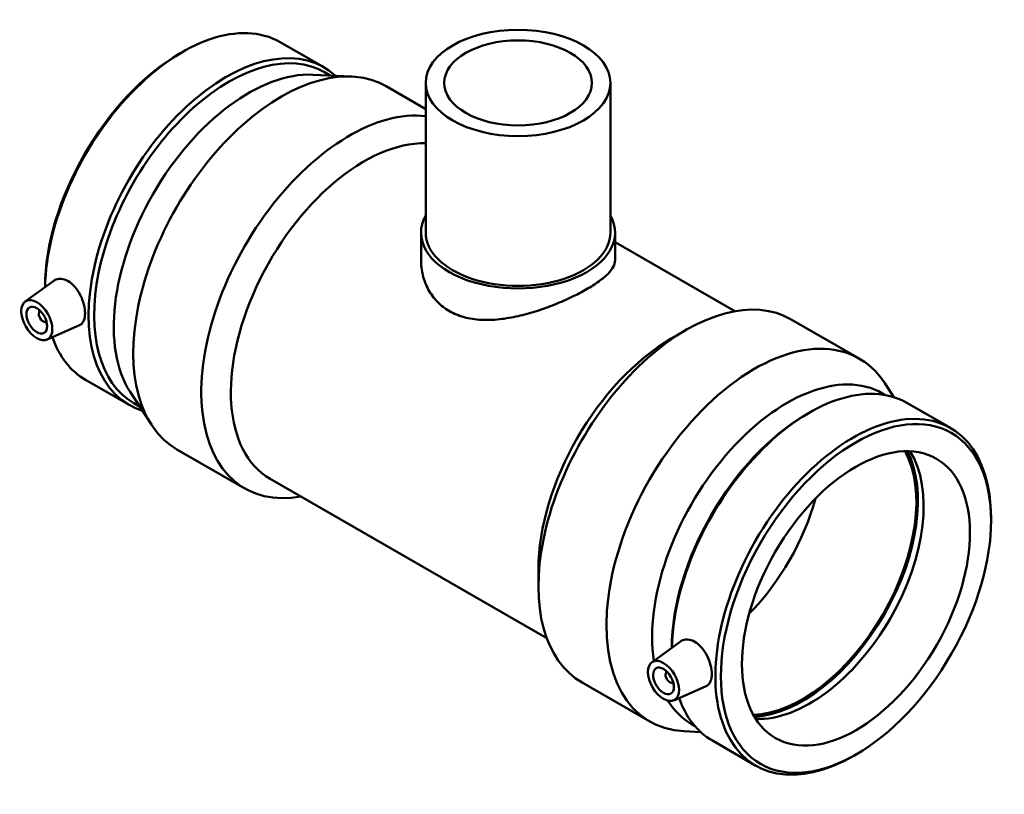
# Model space of a CAD drawing. Header units: millimetres. Extents: x -318 to 1496, y -195 to 1177.
# Tile 8 of 8: x 1160 to 1496, y 913 to 1177. Entities that reach past the tile are written whole.
import ezdxf

# ---------------------------------------------------------------- set-up
doc = ezdxf.new("R2010")
doc.units = ezdxf.units.MM
doc.layers.add('Visible (ANSI)', color=7, linetype='Continuous', lineweight=50)

msp = doc.modelspace()

# ---------------------------------------------------------------- linework, layer by layer
at = {"layer": 'Visible (ANSI)'}
for p, q in [((1248.881, 1169.586), (1263.735, 1161.032)), ((1214.58, 1165.676), (1215.516, 1166.22)), ((1264.012, 1159.338), (1265.962, 1158.215)), ((1260.068, 1158.498), (1273.344, 1157.861)), ((1298.516, 1155.682), (1298.516, 1104.585)), ((1361.516, 1155.682), (1361.516, 1104.585)), ((1285.016, 1154.553), (1298.516, 1146.778)), ((1296.941, 1104.585), (1296.941, 1095.142)), ((1363.091, 1104.585), (1363.091, 1095.142)), ((1363.091, 1101.341), (1404.014, 1077.775)), ((1161.881, 1081.055), (1171.636, 1088.16)), ((1166.973, 1077.657), (1167.147, 1077.758)), ((1423.195, 1074.98), (1446.378, 1061.63)), ((1168.969, 1074.191), (1169.143, 1074.291)), ((1169.352, 1068.081), (1180.448, 1072.976)), ((1382.283, 1068.439), (1387.319, 1071.361)), ((1182.515, 1054.339), (1197.369, 1045.785)), ((1458.168, 1048.445), (1455.098, 1053.195)), ((1197.72, 1050.229), (1204.934, 1039.066)), ((1454.365, 1049.721), (1455.371, 1049.142)), ((1198.973, 1046.396), (1200.923, 1045.273)), ((1462.663, 1046.477), (1477.517, 1037.923)), ((1428.362, 1042.567), (1429.298, 1043.111)), ((1213.655, 1030.631), (1236.837, 1017.281)), ((1245.461, 1020.566), (1339.789, 966.246)), ((1491.353, 1006.293), (1491.353, 1007.376)), ((1336.956, 989.728), (1336.956, 983.905)), ((1375.663, 957.946), (1385.418, 965.051)), ((1380.929, 954.649), (1380.755, 954.548)), ((1351.834, 951.059), (1375.016, 937.709)), ((1382.925, 951.182), (1382.751, 951.082)), ((1383.134, 944.972), (1394.229, 949.867)), ((1392.338, 934.13), (1386.689, 934.401)), ((1389.326, 936.779), (1390.332, 936.2)), ((1396.297, 931.23), (1411.151, 922.676)), ((1445.453, 926.585), (1444.516, 926.042))]:
    msp.add_line(p, q, dxfattribs=at)
for centre, major_axis, ratio, start_param, end_param in [((1215.698, 1111.962), (33.183, 57.623), 0.5780931, 0, 2.3336157), ((1231.493, 1102.867), (32.519, 56.471), 0.5780931, 0, 3.1415927), ((1214.758, 1112.504), (-32.519, -56.471), 0.5780931, 3.9289245, 5.4951466), ((1230.552, 1103.408), (33.183, 57.623), 0.5780931, 6.1559583, 9.5520049), ((1249.335, 1092.592), (35.681, 61.961), 0.5780931, 0, 3.1415927), ((1238.187, 1099.012), (32.519, 56.471), 0.5780931, 0.2886494, 2.8529432), ((1272.518, 1079.242), (35.681, 61.961), 0.5780931, 0.2433577, 3.5926195), ((1277.574, 1076.33), (32.113, 55.765), 0.5780931, 0.3051844, 3.1415927), ((1330.016, 1104.585), (33.075, 0), 0.5758617, 2.831748, 6.5930299), ((1330.016, 1104.585), (-31.5, 0), 0.5758617, 0, 3.1415927), ((1387.515, 1013.02), (35.681, 61.961), 0.5780931, 0, 3.1415927), ((1170.092, 1077.145), (-2.495, 4.333), 0.5780931, 1.0101133, 1.1664938), ((1167.971, 1075.924), (0.998, -1.733), 0.5780931, 2.9593736, 6.4654043), ((1170.092, 1077.145), (-2.495, 4.333), 0.5780931, 1.9750988, 2.1314794), ((1215.698, 1111.962), (-33.183, -57.623), 0.5780931, 5.8223559, 6.2831853), ((1382.459, 1015.931), (-32.113, -55.765), 0.5780931, 3.9289245, 5.4958534), ((1410.697, 999.67), (35.681, 61.961), 0.5780931, 5.9945359, 9.7134274), ((1421.846, 993.25), (32.519, 56.471), 0.5780931, 0, 2.5164042), ((1429.48, 988.853), (33.183, 57.623), 0.5780931, 0, 2.3336157), ((1428.54, 989.395), (-32.519, -56.471), 0.5780931, 3.9289245, 5.4951466), ((1444.334, 980.299), (33.183, 57.623), 0.5780931, 5.4958534, 10.2121098), ((1426.987, 990.289), (-27.447, -47.662), 0.5780931, 0.338277, 2.8033157), ((1426.987, 990.289), (-27.821, -48.312), 0.5780931, 0.3552164, 2.7863763), ((1429.48, 988.853), (-27.447, -47.662), 0.5780931, 0.2906955, 2.8508971), ((1395.07, 1008.669), (27.447, 47.662), 0.5780931, 4.2874177, 5.1373603), ((1381.753, 952.815), (0.998, -1.733), 0.5780931, 2.9593736, 6.4654043), ((1383.874, 954.037), (2.495, -4.333), 0.5780931, 4.1517059, 4.3080865), ((1383.874, 954.037), (2.495, -4.333), 0.5780931, 5.1166915, 5.273072), ((1421.846, 993.25), (-32.519, -56.471), 0.5780931, 5.9834512, 6.2831853), ((1429.48, 988.853), (-33.183, -57.623), 0.5780931, 5.8223559, 6.2831853)]:
    msp.add_ellipse(centre, major_axis=major_axis, ratio=ratio, start_param=start_param, end_param=end_param, dxfattribs=at)
for centre, major_axis, ratio in [((1330.016, 1155.682), (-31.5, 0), 0.5758617), ((1330.016, 1155.682), (-25.2, 0), 0.5758617), ((1165.85, 1074.702), (3.743, -6.499), 0.5780931), ((1165.85, 1074.702), (2.495, -4.333), 0.5780931), ((1445.275, 979.758), (-32.519, -56.471), 0.5780931), ((1445.275, 979.758), (-27.447, -47.662), 0.5780931), ((1379.632, 951.593), (3.743, -6.499), 0.5780931), ((1379.632, 951.593), (2.495, -4.333), 0.5780931)]:
    msp.add_ellipse(centre, major_axis=major_axis, ratio=ratio, dxfattribs=at)
for points, knots in [([(1363.091, 1095.142), (1363.091, 1094.427), (1362.899, 1093.678), (1362.081, 1092.118), (1361.455, 1091.307), (1359.784, 1089.632), (1358.737, 1088.767), (1356.296, 1087.018), (1354.902, 1086.135), (1351.906, 1084.409), (1350.219, 1083.519), (1346.566, 1081.758), (1344.601, 1080.888), (1340.524, 1079.253), (1338.41, 1078.487), (1334.177, 1077.138), (1332.058, 1076.556), (1327.968, 1075.634), (1325.847, 1075.259), (1321.616, 1074.802), (1319.506, 1074.721), (1315.436, 1074.934), (1313.473, 1075.23), (1309.82, 1076.226), (1308.131, 1076.926), (1305.126, 1078.656), (1303.731, 1079.732), (1301.292, 1082.244), (1300.247, 1083.68), (1298.579, 1086.772), (1297.953, 1088.429), (1297.134, 1091.794), (1296.941, 1093.501), (1296.941, 1095.142)], [2.5500534, 2.5500534, 2.5500534, 2.5500534, 3.1855943, 3.1855943, 3.8211351, 3.8211351, 4.456676, 4.456676, 5.0922168, 5.0922168, 5.7277577, 5.7277577, 6.3632985, 6.3632985, 6.9988394, 6.9988394, 7.6343802, 7.6343802, 8.2718936, 8.2718936, 8.9094069, 8.9094069, 9.5469203, 9.5469203, 10.1844337, 10.1844337, 10.821947, 10.821947, 11.4594604, 11.4594604, 12.0969737, 12.0969737, 12.7344871, 12.7344871, 12.7344871, 12.7344871]), ([(1171.636, 1088.159), (1171.729, 1088.227), (1171.824, 1088.29), (1172.522, 1088.702), (1173.275, 1088.89), (1174.884, 1088.794), (1175.739, 1088.51), (1176.522, 1088.059)], [4.59003433, 4.59003433, 4.59003433, 4.59003433, 4.64345485, 4.64345485, 4.97538812, 4.97538812, 5.3073214, 5.3073214, 5.3073214, 5.3073214]), ([(1176.522, 1088.059), (1177.304, 1087.609), (1178.115, 1086.933), (1179.567, 1085.267), (1180.208, 1084.276), (1181.202, 1082.302), (1181.621, 1081.187), (1182.173, 1079.006), (1182.307, 1077.941), (1182.307, 1076.135), (1182.173, 1075.273), (1181.621, 1073.907), (1181.202, 1073.403), (1180.623, 1073.06), (1180.537, 1073.016), (1180.447, 1072.977)], [0, 0, 0, 0, 0.3319333, 0.3319333, 0.6638665, 0.6638665, 0.9953484, 0.9953484, 1.3268303, 1.3268303, 1.6583122, 1.6583122, 1.9897942, 1.9897942, 2.0445969, 2.0445969, 2.0445969, 2.0445969]), ([(1385.418, 965.05), (1385.511, 965.118), (1385.606, 965.181), (1386.304, 965.593), (1387.057, 965.781), (1388.666, 965.685), (1389.521, 965.401), (1391.086, 964.5), (1391.897, 963.824), (1393.349, 962.158), (1393.99, 961.167), (1394.983, 959.193), (1395.403, 958.078), (1395.955, 955.897), (1396.089, 954.832), (1396.089, 953.026), (1395.955, 952.164), (1395.403, 950.798), (1394.983, 950.294), (1394.405, 949.951), (1394.319, 949.907), (1394.229, 949.868)], [1.9363736, 1.9363736, 1.9363736, 1.9363736, 1.9897942, 1.9897942, 2.3217274, 2.3217274, 2.6536607, 2.6536607, 2.985594, 2.985594, 3.3175272, 3.3175272, 3.6490091, 3.6490091, 3.980491, 3.980491, 4.3119729, 4.3119729, 4.6434548, 4.6434548, 4.6982576, 4.6982576, 4.6982576, 4.6982576])]:
    msp.add_open_spline(points, degree=3, knots=knots, dxfattribs=at)

doc.saveas('drawing.dxf')
